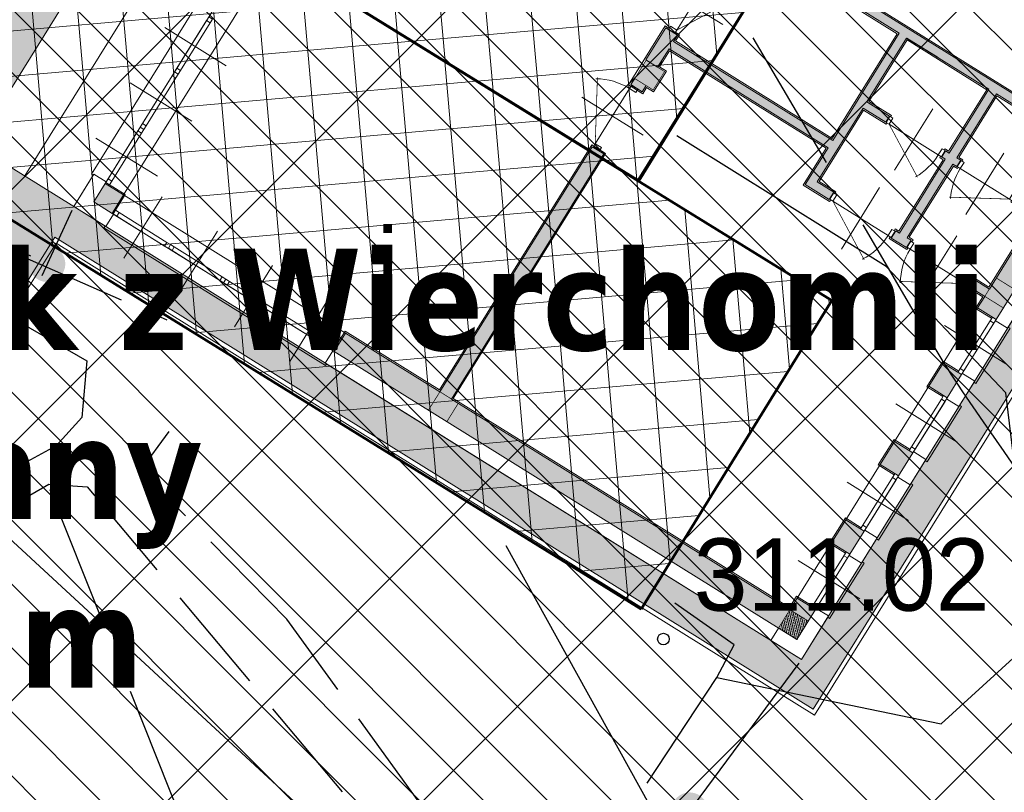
# Model space of a CAD drawing. Extents: x 4615668 to 9249187, y 5334101 to 10688993.
# Tile 26 of 120: x 4667487 to 4667501, y 5336861 to 5336872. Entities that reach past the tile are written whole.
import ezdxf
from ezdxf.enums import TextEntityAlignment as Align

# ---------------------------------------------------------------- set-up
doc = ezdxf.new("R2010")
doc.units = 0
doc.header["$MEASUREMENT"] = 0
doc.linetypes.add('CHODNIK', pattern=[2, 1.5, -0.5])
doc.linetypes.add('WARSTWICA', pattern=[3, 2, -1])
for name, color, linetype in [('13', 7, 'Continuous'), ('14', 7, 'Continuous'), ('16', 7, 'Continuous'), ('21', 7, 'Continuous'), ('23', 7, 'Continuous'), ('25', 7, 'Continuous'), ('50', 7, 'Continuous'), ('52', 7, 'Continuous'), ('DIM', 7, 'Continuous'), ('hatcz', 253, 'Continuous'), ('OPIS', 7, 'Continuous'), ('STOLARKA', 4, 'Continuous'), ('tpsa_stolarka', 4, 'Continuous')]:
    doc.layers.add(name, color=color, linetype=linetype)
doc.layers.add('budynek', color=7, linetype='Continuous', lineweight=53)
doc.layers.add('hatch', color=253, linetype='Continuous', lineweight=0)
doc.styles.add('STYLE2', font='arial.ttf')
doc.styles.add('tomek14', font='ISOCP.shx', dxfattribs={"height": 14})
doc.styles.add('txt', font='TXT', dxfattribs={"height": 0.2})
doc.dimstyles.new('1-500', dxfattribs={"dimtxt": 1, "dimasz": 0.5, "dimexe": 0.18, "dimexo": 0.0625, "dimgap": 0.3, "dimtad": 1, "dimzin": 0, "dimdsep": 46, "dimtxsty": 'STYLE2', "dimblk": 'DOT', "dimcen": 0.09, "dimadec": 0, "dimazin": 0, "dimtfac": 1, "dimtmove": 0, "dimatfit": 0, "dimldrblk": 'DOT', "dimfxl": 0, "dimtolj": 1, "dimtzin": 0, "dimarcsym": 0})
pattern_1 = [(95, (0, 0), (-0.6226216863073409, -0.05447233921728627), []), (185, (0, 0), (0.0544723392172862, -0.6226216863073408), [])]

# ---------------------------------------------------------------- blocks, each defined once
blk = doc.blocks.new('WYS')
at = {"layer": '52', "color": 67, "linetype": 'Continuous'}
blk.add_circle((-5.960464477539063e-11, 0), 0.08, dxfattribs=at)
blk = doc.blocks.new('G$CF45FC2ED')
at = {"layer": 'STOLARKA', "color": 252, "linetype": 'Continuous', "lineweight": 0}
for p, q in [((45, 100.0000000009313), (45, 0)), ((85, 49.99999999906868), (5, 49.99999999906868))]:
    blk.add_line(p, q, dxfattribs=at)
at = {"layer": 'STOLARKA', "color": 252, "linetype": 'Continuous', "lineweight": 0, "const_width": 0.9999999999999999}
blk.add_lwpolyline([(5, 50), (77.05658363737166, 91.6018879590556)], dxfattribs=at)
at = {"layer": 'STOLARKA', "color": 252, "linetype": 'Continuous', "lineweight": 0}
for points in [[(5, 40), (5, 50), (0, 50), (0, 40)], [(85, 40), (85, 50), (90, 50), (90, 40)]]:
    blk.add_lwpolyline(points, close=True, dxfattribs=at)
blk.add_arc((-5, 49.99999999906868), 90, 0, 28.08978682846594, dxfattribs=at)
blk = doc.blocks.new('G$C8361AC1F')
at = {"layer": 'STOLARKA', "color": 252, "linetype": 'Continuous', "lineweight": 0}
for p, q in [((50, 100.0000000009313), (50, 0)), ((5, 50), (95, 49.99999999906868))]:
    blk.add_line(p, q, dxfattribs=at)
at = {"layer": 'STOLARKA', "color": 252, "linetype": 'Continuous', "lineweight": 0, "const_width": 0.9999999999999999}
blk.add_lwpolyline([(95, 50), (15.32566285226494, 95.99999999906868)], dxfattribs=at)
at = {"layer": 'STOLARKA', "color": 252, "linetype": 'Continuous', "lineweight": 0}
for points in [[(5, 40), (5, 50), (0, 50), (0, 40)], [(95, 40), (95, 50), (100, 50), (100, 40)]]:
    blk.add_lwpolyline(points, close=True, dxfattribs=at)
blk.add_arc((95, 49.99999999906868), 90, 148.7266556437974, 180, dxfattribs=at)
blk = doc.blocks.new('G$C7BE39422')
at = {"layer": 'OPIS', "lineweight": 0, "ltscale": 40, "transparency": 33554687}
h = blk.add_hatch(color=256, dxfattribs=at)
h.dxf.hatch_style = 1
h.paths.add_polyline_path([(1411.189378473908, 584), (1411.189378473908, 565.2500002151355), (1381.189378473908, 565.2500002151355), (1381.189378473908, 584)])
h.paths.add_polyline_path([(1381.189378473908, 613.9344323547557), (1381.189378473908, 716.1306915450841), (1344.586745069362, 716.1306915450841), (1344.586745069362, 726.1306915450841), (1381.189378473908, 726.1306915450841), (1381.189378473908, 830.1306915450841), (1247.189378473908, 830.1306915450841), (1247.189378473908, 726.1306915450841), (1253.586745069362, 726.1306915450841), (1253.586745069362, 716.1306915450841), (1247.189378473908, 716.1306915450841), (1247.189378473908, 596), (1253.586745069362, 596), (1253.586745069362, 584), (1228.792011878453, 584), (1228.792011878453, 596), (1234.689378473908, 596), (1234.689378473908, 716.1306915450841), (1228.792011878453, 716.1306915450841), (1228.792011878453, 726.1306915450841), (1234.689378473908, 726.1306915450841), (1234.689378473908, 830.1306915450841), (1100.689378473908, 830.1306915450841), (1100.689378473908, 726.1306915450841), (1137.792011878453, 726.1306915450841), (1137.792011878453, 716.1306915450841), (1100.689378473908, 716.1306915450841), (1100.689378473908, 596), (1127.792011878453, 596), (1127.792011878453, 584), (1088.689378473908, 584), (1088.689378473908, 644), (829.6125082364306, 644), (829.6125082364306, 614), (810.6125082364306, 614), (810.6125082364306, 666), (829.6125082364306, 666), (829.6125082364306, 656), (1088.689378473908, 656), (1088.689378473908, 830.391444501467), (829.6125082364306, 830.391444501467), (829.6125082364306, 757), (810.6125082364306, 757), (810.6125082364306, 1073.000000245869), (829.6125082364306, 1073.000000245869), (829.6125082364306, 1063.000000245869), (889.6125082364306, 1063.000000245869), (889.6125082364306, 1051.000000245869), (829.6125082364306, 1051.000000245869), (829.6125082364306, 842.391444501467), (1381.189378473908, 842.391444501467), (1381.189378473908, 947.7499999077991), (1411.189378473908, 947.7499999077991), (1411.189378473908, 613.9344323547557)])
h = blk.add_hatch(color=256, dxfattribs=at)
h.dxf.hatch_style = 1
h.paths.add_polyline_path([(811.1125082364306, 584), (841.1125082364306, 584), (841.1125082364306, 614), (811.1125082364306, 614)])
h = blk.add_hatch(color=256, dxfattribs=at)
h.dxf.hatch_style = 1
h.paths.add_polyline_path([(1381.189378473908, 584), (1411.189378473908, 584), (1411.189378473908, 614), (1381.189378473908, 614)])
h = blk.add_hatch(color=256, dxfattribs=at)
h.dxf.hatch_style = 1
h.paths.add_polyline_path([(1381.189378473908, 596), (1354.586745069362, 596), (1354.586745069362, 584), (1381.189378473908, 584)])
h = blk.add_hatch(color=256, dxfattribs=at)
h.dxf.hatch_style = 1
h.paths.add_polyline_path([(826.1125082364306, 574), (826.1125082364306, 584), (811.1125082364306, 584), (811.1125082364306, 574)])
h.paths.add_polyline_path([(829.6125082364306, 584), (826.1125082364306, 584), (826.1125082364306, 574), (829.6125082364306, 574)])
h = blk.add_hatch(color=256, dxfattribs=at)
h.dxf.hatch_style = 1
h.paths.add_polyline_path([(811.1125082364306, 74), (830.1125082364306, 74), (830.1125082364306, 473), (811.1125082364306, 473)])
h = blk.add_hatch(color=256, dxfattribs=at)
h.dxf.hatch_style = 1
h.paths.add_polyline_path([(1381.189378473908, 437.7500001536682), (1405.189378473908, 437.7500001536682), (1411.189378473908, 437.7500001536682), (1411.189378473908, 475.2500002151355), (1405.189378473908, 475.2500002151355), (1381.189378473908, 475.2500002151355)])
h.paths.add_polyline_path([(1381.189378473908, 347.7500001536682), (1381.189378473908, 310.2500000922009), (1405.189378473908, 310.2500000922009), (1411.189378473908, 310.2500000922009), (1411.189378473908, 347.7500001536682), (1405.189378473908, 347.7500001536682)])
h.paths.add_polyline_path([(1381.189378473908, 182.7500000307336), (1405.189378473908, 182.7500000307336), (1411.189378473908, 182.7500000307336), (1411.189378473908, 220.2500000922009), (1405.189378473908, 220.2500000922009), (1381.189378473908, 220.2500000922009)])
h = blk.add_hatch(color=256, dxfattribs=at)
h.dxf.hatch_style = 1
h.paths.add_polyline_path([(841.1125082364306, 74), (1381.189378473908, 74), (1381.189378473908, 92.75000003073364), (1411.189378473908, 92.75000003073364), (1411.189378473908, 44), (841.1125082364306, 44)])
h.paths.add_polyline_path([(811.1125082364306, 44), (657.5356379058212, 44), (657.5356379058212, 74), (811.1125082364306, 74)])
h = blk.add_hatch(color=256, dxfattribs=at)
h.dxf.hatch_style = 1
h.paths.add_polyline_path([(266.0356379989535, 44), (296.0356379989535, 44), (296.0356379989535, 74), (266.0356379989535, 74)])
h = blk.add_hatch(color=256, dxfattribs=at)
h.dxf.hatch_style = 1
h.paths.add_polyline_path([(811.1125082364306, 44), (841.1125082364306, 44), (841.1125082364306, 74), (811.1125082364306, 74)])
h = blk.add_hatch(dxfattribs=at)
h.set_pattern_fill('ANSI33', color=256, scale=20, angle=90)
h.set_pattern_definition([(135, (-4637722.998225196, -5347054.970569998), (-3.535533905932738, -3.535533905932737), []), (135, (-4637722.998225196, -5347051.435036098), (-3.535533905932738, -3.535533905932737), [2.5, -1.25])])
h.paths.add_polyline_path([(1381.189378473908, 44), (1411.189378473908, 44), (1411.189378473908, 74), (1381.189378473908, 74)])
at = {"lineweight": 0, "ltscale": 40}
blk.add_lwpolyline([(246.0356379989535, 23.99999987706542), (1431.189378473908, 23.99999987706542), (1431.189378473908, 1774.0000002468), (817.1125082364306, 1774.0000002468)], dxfattribs=at)
at = {"layer": 'OPIS', "lineweight": 0, "ltscale": 40}
blk.add_line((1152.028082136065, 830.1306915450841), (1101.189378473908, 830.1306915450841), dxfattribs=at)
at = {"layer": 'OPIS', "color": 251, "lineweight": 0, "ltscale": 40}
for p, q in [((830.1125082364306, 614), (830.1125082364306, 624)), ((1455.189378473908, 520.2500002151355), (1355.189378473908, 520.2500002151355)), ((1455.189378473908, 392.7500001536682), (1355.189378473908, 392.7500001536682)), ((222.0356379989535, 300.4999999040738), (322.0356379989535, 300.4999999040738)), ((1455.189378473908, 265.2500000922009), (1355.189378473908, 265.2500000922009)), ((222.0356379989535, 210.4999999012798), (322.0356379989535, 210.4999999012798)), ((1455.189378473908, 137.7500000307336), (1355.189378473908, 137.7500000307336)), ((222.0356379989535, 120.4999998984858), (322.0356379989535, 120.4999998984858)), ((342.5356378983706, 0), (342.5356378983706, 100)), ((432.5356379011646, 0), (432.5356379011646, 100)), ((522.5356379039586, 0), (522.5356379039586, 100)), ((612.5356379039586, 0), (612.5356379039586, 100))]:
    blk.add_line(p, q, dxfattribs=at)
at = {"layer": 'OPIS', "color": 0, "lineweight": 0, "ltscale": 40}
for p, q in [((809.1125082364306, 474.9480608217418), (809.1125082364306, 76)), ((809.1125082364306, 76), (655.5356379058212, 76))]:
    blk.add_line(p, q, dxfattribs=at)
at = {"layer": 'OPIS', "lineweight": 0, "ltscale": 40}
for points in [[(1381.189378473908, 830.1306915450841), (1247.189378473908, 830.1306915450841), (1247.189378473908, 726.1306915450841), (1253.586745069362, 726.1306915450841), (1253.586745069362, 716.1306915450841), (1247.189378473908, 716.1306915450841), (1247.189378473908, 596), (1253.586745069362, 596), (1253.586745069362, 584), (1228.792011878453, 584), (1228.792011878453, 596), (1234.689378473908, 596), (1234.689378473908, 716.1306915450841), (1228.792011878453, 716.1306915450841), (1228.792011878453, 726.1306915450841), (1234.689378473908, 726.1306915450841), (1234.689378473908, 830.1306915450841), (1100.689378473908, 830.1306915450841), (1100.689378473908, 726.1306915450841), (1137.792011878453, 726.1306915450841), (1137.792011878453, 716.1306915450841), (1100.689378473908, 716.1306915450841), (1100.689378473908, 596), (1127.792011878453, 596), (1127.792011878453, 584), (1088.689378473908, 584), (1088.689378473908, 644), (829.6125082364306, 644), (829.6125082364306, 614), (810.6125082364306, 614), (810.6125082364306, 666), (829.6125082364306, 666), (829.6125082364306, 656), (1088.689378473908, 656), (1088.689378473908, 830.391444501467), (829.6125082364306, 830.391444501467)], [(829.6125082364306, 842.391444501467), (1381.189378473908, 842.391444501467)], [(1411.189378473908, 947.7499999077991), (1411.189378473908, 565.2500002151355), (1381.189378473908, 565.2500002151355), (1381.189378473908, 584), (1354.586745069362, 584), (1354.586745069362, 596), (1381.189378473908, 596), (1381.189378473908, 716.1306915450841)], [(891.6125082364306, 1052.225070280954), (891.6125082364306, 1049.000000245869), (831.6125082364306, 1049.000000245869), (831.6125082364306, 844.391444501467), (1379.189378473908, 844.391444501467), (1379.189378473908, 949.7499999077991), (1405.189378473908, 949.7499999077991)], [(1431.189378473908, 848.2499998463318), (1431.189378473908, 848.2499998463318), (1431.189378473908, 720.7499997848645), (1431.189378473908, 563.2500002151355), (1411.189378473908, 563.2500002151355)], [(825.1125082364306, 668), (831.6125082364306, 668), (831.6125082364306, 658), (1086.689378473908, 658), (1086.689378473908, 828.391444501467), (831.6125082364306, 828.391444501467), (831.6125082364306, 755), (825.1125082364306, 755)], [(1226.792011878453, 726.1306915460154), (1226.792011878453, 728.1306915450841), (1232.689378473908, 728.1306915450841), (1232.689378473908, 828.1306915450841), (1102.689378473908, 828.1306915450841), (1102.689378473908, 728.1306915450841), (1139.792011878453, 728.1306915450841), (1139.792011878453, 726.1306915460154)], [(1342.586745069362, 726.1306915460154), (1342.586745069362, 728.1306915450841), (1379.189378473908, 728.1306915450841), (1379.189378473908, 828.1306915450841), (1249.189378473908, 828.1306915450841), (1249.189378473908, 728.1306915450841), (1255.586745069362, 728.1306915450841), (1255.586745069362, 726.1306915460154)], [(1139.792011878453, 716.1306915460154), (1139.792011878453, 714.1306915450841), (1102.689378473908, 714.1306915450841), (1102.689378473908, 598), (1129.792011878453, 598), (1129.792011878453, 594.8293712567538)], [(1226.792011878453, 594.8293712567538), (1226.792011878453, 598), (1232.689378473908, 598), (1232.689378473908, 714.1306915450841), (1226.792011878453, 714.1306915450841), (1226.792011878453, 716.1306915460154)], [(1255.586745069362, 716.1306915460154), (1255.586745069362, 714.1306915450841), (1249.189378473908, 714.1306915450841), (1249.189378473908, 598), (1255.586745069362, 598), (1255.586745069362, 594.8293712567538)], [(1352.586745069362, 594.8293712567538), (1352.586745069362, 598), (1379.189378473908, 598), (1379.189378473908, 714.1306915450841), (1342.586745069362, 714.1306915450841), (1342.586745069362, 716.1306915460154)], [(1129.792011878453, 584.8293712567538), (1129.792011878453, 582), (1086.689378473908, 582), (1086.689378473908, 642), (831.6125082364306, 642), (831.6125082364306, 616), (843.1125082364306, 616), (843.1125082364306, 582), (831.6125082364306, 582), (831.6125082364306, 572), (808.6125082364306, 572), (808.6125082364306, 668), (815.1125082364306, 668)], [(829.6125082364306, 584), (829.6125082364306, 574), (811.1125082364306, 574), (811.1125082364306, 584)], [(1255.586745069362, 584.8293712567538), (1255.586745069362, 582), (1226.792011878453, 582), (1226.792011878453, 584.8293712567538)], [(1405.189378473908, 563.2500002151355), (1379.189378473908, 563.2500002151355), (1379.189378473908, 582), (1352.586745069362, 582), (1352.586745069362, 584.8293712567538)], [(1405.189378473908, 435.7500001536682), (1379.189378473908, 435.7500001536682), (1379.189378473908, 477.2500002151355), (1405.189378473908, 477.2500002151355)], [(1411.189378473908, 477.2500002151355), (1431.189378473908, 477.2500002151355), (1431.189378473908, 435.7500001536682), (1411.189378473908, 435.7500001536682)], [(655.5356379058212, 50), (655.5356379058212, 76), (809.1125082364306, 76), (809.1125082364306, 474.9480608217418), (831.6125082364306, 474.9480608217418), (831.6125082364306, 76), (1379.189378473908, 76), (1379.189378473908, 94.75000003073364), (1405.189378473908, 94.75000003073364)], [(811.1125082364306, 134.9999997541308), (811.1125082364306, 74), (657.5356379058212, 74), (657.5356379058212, 44), (1411.189378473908, 44), (1411.189378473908, 92.75000003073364), (1381.189378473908, 92.75000003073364), (1381.189378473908, 74), (830.1125082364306, 74), (830.1125082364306, 473), (811.1125082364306, 473), (811.1125082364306, 134.9999997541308)], [(1405.189378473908, 308.2500000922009), (1379.189378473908, 308.2500000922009), (1379.189378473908, 349.7500001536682), (1405.189378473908, 349.7500001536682)], [(1411.189378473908, 349.7500001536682), (1431.189378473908, 349.7500001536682), (1431.189378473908, 308.2500000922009), (1411.189378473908, 308.2500000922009)], [(1405.189378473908, 180.7500000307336), (1379.189378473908, 180.7500000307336), (1379.189378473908, 222.2500000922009), (1405.189378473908, 222.2500000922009)], [(1411.189378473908, 180.7500000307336), (1431.189378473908, 180.7500000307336), (1431.189378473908, 222.2500000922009), (1411.189378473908, 222.2500000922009)], [(1381.189378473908, 44), (1381.189378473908, 23.99999987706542), (1431.189378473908, 24), (1431.189378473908, 94.75000003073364), (1411.189378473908, 94.75000003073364)], [(266.0356379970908, 76.60623697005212), (246.0356379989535, 76.60623697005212), (246.0356379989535, 23.99999987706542), (298.0356379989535, 23.99999987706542), (298.0356379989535, 44)], [(297.5356379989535, 44), (297.5356379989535, 75.5), (266.0356379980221, 75.5)], [(266.0356379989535, 74), (266.0356379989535, 44), (296.0356379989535, 44)], [(655.5356379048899, 44), (655.5356379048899, 23.99999987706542), (1131.063116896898, 23.99999987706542), (1431.189378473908, 24)]]:
    blk.add_lwpolyline(points, dxfattribs=at)
at = {"layer": 'OPIS', "lineweight": 0, "ltscale": 40, "const_width": 1}
for points in [[(811.1125082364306, 584), (841.1125082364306, 584), (841.1125082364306, 614), (811.1125082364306, 614)], [(1381.189378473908, 584), (1411.189378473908, 584), (1411.189378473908, 614), (1381.189378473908, 614)], [(266.0356379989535, 44), (296.0356379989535, 44), (296.0356379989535, 74), (266.0356379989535, 74)], [(811.1125082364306, 44), (841.1125082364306, 44), (841.1125082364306, 74), (811.1125082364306, 74)], [(1381.189378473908, 44), (1411.189378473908, 44), (1411.189378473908, 74), (1381.189378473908, 74)]]:
    blk.add_lwpolyline(points, close=True, dxfattribs=at)
at = {"layer": 'OPIS', "color": 251, "lineweight": 0, "ltscale": 40}
for points in [[(1411.189378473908, 565.2500002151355), (1411.189378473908, 475.2500002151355), (1381.189378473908, 475.2500002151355), (1381.189378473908, 565.2500002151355)], [(1411.189378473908, 565.2500002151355), (1411.189378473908, 559.2500002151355), (1405.189378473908, 559.2500002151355), (1405.189378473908, 565.2500002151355)], [(1411.189378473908, 559.2500002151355), (1411.189378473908, 481.2500002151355), (1405.189378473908, 481.2500002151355), (1405.189378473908, 559.2500002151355)], [(1411.189378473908, 437.7500001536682), (1411.189378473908, 347.7500001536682), (1381.189378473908, 347.7500001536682), (1381.189378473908, 437.7500001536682)], [(266.0356379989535, 435.4999999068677), (266.0356379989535, 74), (296.0356379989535, 74), (296.0356379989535, 435.4999999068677)], [(1411.189378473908, 431.7500001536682), (1411.189378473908, 353.7500001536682), (1405.189378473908, 353.7500001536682), (1405.189378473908, 431.7500001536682)], [(1411.189378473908, 347.7500001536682), (1411.189378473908, 353.7500001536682), (1405.189378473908, 353.7500001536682), (1405.189378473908, 347.7500001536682)], [(266.0356379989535, 339.4999999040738), (266.0356379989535, 261.4999999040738), (272.0356379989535, 261.4999999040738), (272.0356379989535, 339.4999999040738)], [(1411.189378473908, 310.2500000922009), (1411.189378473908, 220.2500000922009), (1381.189378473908, 220.2500000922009), (1381.189378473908, 310.2500000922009)], [(1411.189378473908, 304.2500000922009), (1411.189378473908, 226.2500000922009), (1405.189378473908, 226.2500000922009), (1405.189378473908, 304.2500000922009)], [(266.0356379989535, 255.4999999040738), (266.0356379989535, 261.4999999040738), (272.0356379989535, 261.4999999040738), (272.0356379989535, 255.4999999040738)], [(266.0356379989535, 249.4999999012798), (266.0356379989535, 171.4999999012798), (272.0356379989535, 171.4999999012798), (272.0356379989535, 249.4999999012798)], [(1411.189378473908, 220.2500000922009), (1411.189378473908, 226.2500000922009), (1405.189378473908, 226.2500000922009), (1405.189378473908, 220.2500000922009)], [(1411.189378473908, 182.7500000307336), (1411.189378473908, 92.75000003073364), (1381.189378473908, 92.75000003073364), (1381.189378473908, 182.7500000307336)], [(266.0356379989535, 165.4999999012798), (266.0356379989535, 171.4999999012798), (272.0356379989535, 171.4999999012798), (272.0356379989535, 165.4999999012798)], [(1411.189378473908, 176.7500000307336), (1411.189378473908, 98.75000003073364), (1405.189378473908, 98.75000003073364), (1405.189378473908, 176.7500000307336)], [(266.0356379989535, 159.4999998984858), (266.0356379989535, 81.49999989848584), (272.0356379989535, 81.49999989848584), (272.0356379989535, 159.4999998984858)], [(1411.189378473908, 92.75000003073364), (1411.189378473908, 98.75000003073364), (1405.189378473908, 98.75000003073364), (1405.189378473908, 92.75000003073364)], [(266.0356379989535, 75.49999989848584), (266.0356379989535, 81.49999989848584), (272.0356379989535, 81.49999989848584), (272.0356379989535, 75.49999989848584)], [(657.5356379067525, 44), (296.0356379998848, 44), (296.0356379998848, 74), (657.5356379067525, 74)], [(297.5356378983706, 44), (303.5356378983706, 44), (303.5356378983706, 50), (297.5356378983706, 50)], [(381.5356378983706, 44), (303.5356378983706, 44), (303.5356378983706, 50), (381.5356378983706, 50)], [(387.5356379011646, 44), (393.5356379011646, 44), (393.5356379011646, 50), (387.5356379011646, 50)], [(471.5356379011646, 44), (393.5356379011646, 44), (393.5356379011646, 50), (471.5356379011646, 50)], [(477.5356379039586, 44), (483.5356379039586, 44), (483.5356379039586, 50), (477.5356379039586, 50)], [(561.5356379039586, 44), (483.5356379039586, 44), (483.5356379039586, 50), (561.5356379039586, 50)], [(567.5356379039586, 44), (573.5356379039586, 44), (573.5356379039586, 50), (567.5356379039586, 50)], [(651.5356379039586, 44), (573.5356379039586, 44), (573.5356379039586, 50), (651.5356379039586, 50)], [(651.5356379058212, 44), (657.5356379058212, 44), (657.5356379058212, 50), (651.5356379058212, 50)]]:
    blk.add_lwpolyline(points, close=True, dxfattribs=at)
for points in [[(1431.189378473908, 475.2500002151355), (1434.189378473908, 475.2500002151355), (1434.189378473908, 565.2500002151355), (1431.189378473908, 565.2500002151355)], [(1411.189378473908, 481.2500002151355), (1405.189378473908, 481.2500002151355), (1405.189378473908, 475.2500002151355), (1411.189378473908, 475.2500002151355)], [(1411.189378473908, 431.7500001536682), (1405.189378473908, 431.7500001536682), (1405.189378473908, 437.7500001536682), (1411.189378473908, 437.7500001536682)], [(1431.189378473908, 347.7500001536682), (1434.189378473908, 347.7500001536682), (1434.189378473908, 437.7500001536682), (1431.189378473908, 437.7500001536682)], [(246.0356379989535, 74.99193546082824), (243.0356379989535, 74.99193546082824), (243.0356379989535, 435.4999999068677), (246.0356379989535, 435.4999999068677)], [(266.0356379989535, 339.4999999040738), (272.0356379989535, 339.4999999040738), (272.0356379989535, 345.4999999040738), (266.0356379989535, 345.4999999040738)], [(1411.189378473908, 304.2500000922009), (1405.189378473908, 304.2500000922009), (1405.189378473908, 310.2500000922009), (1411.189378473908, 310.2500000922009)], [(1431.189378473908, 220.2500000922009), (1434.189378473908, 220.2500000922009), (1434.189378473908, 310.2500000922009), (1431.189378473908, 310.2500000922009)], [(266.0356379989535, 249.4999999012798), (272.0356379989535, 249.4999999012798), (272.0356379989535, 255.4999999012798), (266.0356379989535, 255.4999999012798)], [(1411.189378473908, 176.7500000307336), (1405.189378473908, 176.7500000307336), (1405.189378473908, 182.7500000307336), (1411.189378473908, 182.7500000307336)], [(1431.189378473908, 92.75000003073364), (1434.189378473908, 92.75000003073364), (1434.189378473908, 182.7500000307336), (1431.189378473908, 182.7500000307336)], [(266.0356379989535, 159.4999998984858), (272.0356379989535, 159.4999998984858), (272.0356379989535, 165.4999998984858), (266.0356379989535, 165.4999998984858)], [(246.0356379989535, 74.99193546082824), (246.0356379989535, 23.99999987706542), (298.0356379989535, 23.99999987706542)], [(381.5356378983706, 44), (381.5356378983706, 50), (387.5356378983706, 50), (387.5356378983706, 44)], [(471.5356379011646, 44), (471.5356379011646, 50), (477.5356379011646, 50), (477.5356379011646, 44)], [(561.5356379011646, 44), (561.5356379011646, 50), (567.5356379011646, 50), (567.5356379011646, 44)], [(297.027573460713, 24), (297.027573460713, 21), (657.5356379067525, 21), (657.5356379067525, 24)], [(655.5356379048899, 23.99999987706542), (811.1125082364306, 23.99999987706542)]]:
    blk.add_lwpolyline(points, dxfattribs=at)
at = {"layer": 'OPIS', "lineweight": 0, "ltscale": 40}
for points in [[(1411.189378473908, 437.7500001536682), (1411.189378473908, 475.2500002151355), (1381.189378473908, 475.2500002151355), (1381.189378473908, 437.7500001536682)], [(1411.189378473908, 310.2500000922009), (1411.189378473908, 347.7500001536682), (1381.189378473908, 347.7500001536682), (1381.189378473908, 310.2500000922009)], [(1411.189378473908, 182.7500000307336), (1411.189378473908, 220.2500000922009), (1381.189378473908, 220.2500000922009), (1381.189378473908, 182.7500000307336)]]:
    blk.add_lwpolyline(points, close=True, dxfattribs=at)
at = {"layer": 'OPIS', "color": 251, "lineweight": 0, "ltscale": 40, "xscale": -1}
for name, p, rotation in [('G$CF45FC2ED', (1138.292011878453, 766.1306915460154), 179.9999999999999), ('G$CF45FC2ED', (775.1125082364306, 666.5), 269.9999999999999), ('G$C8361AC1F', (1254.086745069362, 634.8293712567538), 180.0000000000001), ('G$C8361AC1F', (862.4458415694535, 573.5), 89.99999999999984)]:
    blk.add_blockref(name, p, dxfattribs=dict(at, rotation=rotation))
at = {"layer": 'OPIS', "color": 251, "lineweight": 0, "ltscale": 40}
for name, p, rotation in [('G$CF45FC2ED', (1344.086745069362, 766.1306915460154), 180), ('G$C8361AC1F', (1228.292011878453, 634.8293712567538), 179.9999999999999)]:
    blk.add_blockref(name, p, dxfattribs=dict(at, rotation=rotation))
blk = doc.blocks.new('_Dot')
at = {"color": 0, "linetype": 'ByBlock', "lineweight": -2}
blk.add_line((-0.5, 0), (-1, 0), dxfattribs=at)
at = {"color": 0, "linetype": 'ByBlock', "const_width": 0.5}
blk.add_lwpolyline([(-0.25, 0, 1), (0.25, 0, 1)], format="xyb", close=True, dxfattribs=at)
blk = doc.blocks.new('*D2936')
at = {"layer": 'Defpoints', "color": 0}
for p in [(4667497.791874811, 5336863.00383833), (4667507.521252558, 5336855.793645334), (4667505.973448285, 5336853.705050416)]:
    blk.add_point(p, dxfattribs=at)
at = {"layer": 'DIM', "color": 0, "lineweight": -2, "ltscale": 40}
for p, q in [((4667497.754662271, 5336862.95362402), (4667496.136898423, 5336860.770626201)), ((4667496.645785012, 5336860.61754309), (4667505.571733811, 5336854.002750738)), ((4667507.484040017, 5336855.743431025), (4667505.866276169, 5336853.560433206))]:
    blk.add_line(p, q, dxfattribs=at)
at = {"layer": 'DIM', "color": 0, "linetype": 'ByBlock', "lineweight": -2, "xscale": 0.5, "yscale": 0.5, "zscale": 0.5}
for p, rotation in [((4667496.244070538, 5336860.915243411), 143.4588016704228), ((4667505.973448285, 5336853.705050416), 323.4588016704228)]:
    blk.add_blockref('_Dot', p, dxfattribs=dict(at, rotation=rotation))
at = {"layer": 'DIM', "color": 0, "lineweight": 0, "ltscale": 40, "insert": (4667501.586298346, 5336857.954534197), "char_height": 1, "attachment_point": 5, "rotation": 323.45880167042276, "style": 'STYLE2'}
blk.add_mtext('\\A1;12.11 ', dxfattribs=at)
blk = doc.blocks.new('*D3052')
at = {"layer": 'Defpoints', "color": 0}
for p in [(4667478.874121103, 5336873.37347775), (4667478.506198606, 5336872.580579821), (4667487.728993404, 5336869.264617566)]:
    blk.add_point(p, dxfattribs=at)
at = {"layer": 'DIM', "color": 0, "lineweight": -2, "ltscale": 40}
for p, q in [((4667478.847813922, 5336873.316783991), (4667478.430433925, 5336872.417301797)), ((4667486.90752084, 5336868.682177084), (4667478.959748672, 5336872.370122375)), ((4667487.702686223, 5336869.207923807), (4667487.285306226, 5336868.308441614))]:
    blk.add_line(p, q, dxfattribs=at)
at = {"layer": 'DIM', "color": 0, "linetype": 'ByBlock', "lineweight": -2, "xscale": 0.5, "yscale": 0.5, "zscale": 0.5}
for p, rotation in [((4667478.506198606, 5336872.580579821), 155.1076380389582), ((4667487.361070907, 5336868.471719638), 335.1076380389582)]:
    blk.add_blockref('_Dot', p, dxfattribs=dict(at, rotation=rotation))
at = {"layer": 'DIM', "color": 0, "lineweight": 0, "ltscale": 40, "insert": (4667483.274816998, 5336871.261420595), "char_height": 1, "attachment_point": 5, "rotation": 335.1076380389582, "style": 'STYLE2'}
blk.add_mtext('\\A1;9.76 ', dxfattribs=at)

msp = doc.modelspace()

# ---------------------------------------------------------------- hatches: boundary and pattern name
at = {"layer": 'hatch', "lineweight": 0, "ltscale": 20}
h = msp.add_hatch(dxfattribs=at)
h.set_pattern_fill('ANSI31', color=3, scale=5, angle=90)
h.set_pattern_definition([(135, (0, 0), (-0.4419417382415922, -0.4419417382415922), [])])
h.paths.add_polyline_path([(4667478.241076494, 5336862.506376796), (4667500.186514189, 5336849.085396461), (4667509.213210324, 5336861.470210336), (4667568.687943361, 5336819.182645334), (4667564.714252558, 5336804.133645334), (4667554.796252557, 5336790.990645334), (4667576.988252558, 5336780.490645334), (4667554.549698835, 5336767.038337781), (4667549.827252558, 5336774.879645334), (4667551.588082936, 5336779.598528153), (4667549.279508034, 5336791.134125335), (4667527.772252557, 5336764.719645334), (4667506.281165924, 5336760.825749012), (4667504.469585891, 5336758.513978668), (4667530.990416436, 5336759.646649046), (4667552.216252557, 5336758.205645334), (4667562.355252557, 5336763.448645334), (4667592.666252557, 5336770.446645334), (4667606.188689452, 5336771.369207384), (4667630.656252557, 5336776.415645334), (4667647.302459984, 5336782.178260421), (4667616.224252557, 5336840.572645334), (4667599.415252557, 5336843.614645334), (4667571.788252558, 5336854.178645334), (4667524.215521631, 5336889.169739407), (4667516.370736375, 5336894.261024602), (4667502.473252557, 5336899.027645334)])
at = {"layer": 'hatch', "lineweight": 0}
h = msp.add_hatch(dxfattribs=at)
h.set_pattern_fill('ANSI31', color=160, scale=20)
h.set_pattern_definition([(45, (0, 0), (-1.767766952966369, 1.767766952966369), [])])
h.paths.add_polyline_path([(4667474.732067, 5336856.646348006), (4667499.212252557, 5336897.331645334), (4667613.907585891, 5336808.500312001), (4667647.336252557, 5336782.080645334), (4667630.656252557, 5336776.415645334), (4667605.664752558, 5336771.261145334), (4667592.293752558, 5336770.057674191), (4667562.355252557, 5336763.403645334), (4667552.216252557, 5336758.205645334), (4667530.784252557, 5336759.660645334), (4667490.062252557, 5336757.530645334), (4667479.482252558, 5336755.227645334), (4667453.159919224, 5336765.740645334), (4667492.626252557, 5336792.676645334), (4667492.397752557, 5336848.025145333)])
at = {"layer": 'hatch', "lineweight": 0, "ltscale": 40}
h = msp.add_hatch(dxfattribs=at)
h.set_pattern_fill('ANSI37', color=0, scale=5, angle=50)
h.set_pattern_definition(pattern_1)
h.paths.add_polyline_path([(4667490.713252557, 5336872.600645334), (4667495.540528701, 5336869.619092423), (4667498.963252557, 5336875.160645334), (4667494.135976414, 5336878.142198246)])
h = msp.add_hatch(dxfattribs=at)
h.set_pattern_fill('ANSI37', color=0, scale=5, angle=50)
h.set_pattern_definition(pattern_1)
h.paths.add_polyline_path([(4667495.573252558, 5336863.700645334), (4667485.287667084, 5336870.053506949), (4667487.923252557, 5336874.320645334), (4667498.20883803, 5336867.967783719)])
at = {"layer": 'hatcz', "lineweight": 0, "transparency": 33554687}
h = msp.add_hatch(dxfattribs=at)
h.set_pattern_fill('ANCHORLK', color=256, scale=0.1, angle=58)
h.set_pattern_definition([(76.435, (-0.02931854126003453, -0.1215130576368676), (0.08371673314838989, 0.8799099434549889), [0.25, -1]), (391.4349999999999, (0.1550704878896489, -0.4231762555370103), (0.2094686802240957, 0.3352206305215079), [0.176776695, -0.707106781]), (121.435, (-0.4567336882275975, 0.2387872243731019), (-0.3352206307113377, 0.209468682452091), [0.176776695, -0.707106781]), (166.435, (-0.2137077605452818, 0.1801498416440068), (-0.3352206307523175, 0.2094686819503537), [0.25, -1])])
h.paths.add_polyline_path([(4667480.434408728, 5336873.011488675), (4667481.616588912, 5336874.190475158), (4667483.931741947, 5336871.869050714), (4667493.877142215, 5336887.816660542), (4667502.564015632, 5336882.411986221), (4667502.035748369, 5336881.562908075), (4667507.725224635, 5336878.023111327), (4667497.952280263, 5336862.315165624), (4667487.464859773, 5336868.840078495), (4667486.936592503, 5336867.991000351), (4667482.993862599, 5336870.444031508)])
h.paths.add_polyline_path([(4667487.728993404, 5336869.264617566), (4667497.79187481, 5336863.003838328), (4667507.036551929, 5336877.862705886), (4667501.584817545, 5336881.254587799), (4667501.479178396, 5336881.084795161), (4667500.57066478, 5336881.650041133), (4667500.676303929, 5336881.819833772), (4667496.973670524, 5336884.123485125), (4667495.809004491, 5336882.251530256), (4667495.794097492, 5336882.284359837), (4667494.887955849, 5336880.82792837), (4667493.55490316, 5336881.657307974), (4667492.762502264, 5336880.383690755), (4667492.337963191, 5336880.647824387), (4667488.798572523, 5336874.959000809), (4667489.184993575, 5336874.661317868), (4667486.370468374, 5336870.109845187)], flags=16)

# ---------------------------------------------------------------- linework, layer by layer
at = {"layer": '13', "color": 7, "linetype": 'Continuous'}
msp.add_lwpolyline([(4667491.062252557, 5336872.419645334), (4667494.495252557, 5336877.939645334), (4667498.963252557, 5336875.160645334), (4667495.529252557, 5336869.640645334)], dxfattribs=at)
at = {"layer": '16', "color": 7, "linetype": 'CHODNIK'}
for points in [[(4667483.216252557, 5336872.586645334), (4667485.177252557, 5336869.382645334), (4667489.013252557, 5336867.699645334)], [(4667482.033252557, 5336871.407645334), (4667482.635252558, 5336871.106645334), (4667485.004252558, 5336868.811645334), (4667487.910252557, 5336867.129645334), (4667487.839252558, 5336866.348645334), (4667487.485252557, 5336865.957645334), (4667483.168252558, 5336863.615645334), (4667480.832252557, 5336862.479645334), (4667477.117252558, 5336861.420645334)], [(4667490.010252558, 5336854.333645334), (4667492.303252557, 5336858.302645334), (4667492.551252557, 5336860.966645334), (4667490.674252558, 5336863.558645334), (4667488.656252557, 5336865.618645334), (4667489.047252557, 5336866.156645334)], [(4667477.485252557, 5336860.741645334), (4667481.611252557, 5336862.088645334), (4667487.382252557, 5336865.426645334), (4667487.913252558, 5336865.391645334), (4667491.772252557, 5336860.774645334), (4667491.665252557, 5336858.302645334), (4667489.370252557, 5336854.701645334)]]:
    msp.add_lwpolyline(points, dxfattribs=at)
at = {"layer": '21', "color": 1, "linetype": 'Continuous'}
for points in [[(4667496.620252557, 5336862.752645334), (4667499.724252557, 5336862.112645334), (4667505.276252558, 5336867.178645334), (4667508.735252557, 5336871.058645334), (4667512.330252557, 5336876.171645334), (4667517.609252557, 5336880.553645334), (4667518.792252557, 5336880.325645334), (4667520.080252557, 5336881.359645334)], [(4667495.657252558, 5336861.295645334), (4667496.620252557, 5336862.752645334), (4667496.862252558, 5336863.203645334), (4667496.038252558, 5336863.782645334)]]:
    msp.add_lwpolyline(points, dxfattribs=at)
at = {"layer": '23', "color": 40, "linetype": 'Continuous'}
msp.add_lwpolyline([(4667470.831252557, 5336841.913645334), (4667473.688252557, 5336847.596645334), (4667474.105252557, 5336848.277645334), (4667483.705252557, 5336862.551645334), (4667485.793252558, 5336865.640645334), (4667494.968252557, 5336857.165645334), (4667495.776252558, 5336856.449645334)], dxfattribs=at)
at = {"layer": '25', "color": 165, "linetype": 'Continuous'}
msp.add_lwpolyline([(4667509.251252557, 5336844.068645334), (4667500.075252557, 5336850.958645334), (4667501.442252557, 5336859.856645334), (4667500.616252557, 5336866.687645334), (4667498.962252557, 5336868.435645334), (4667496.068252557, 5336870.242645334)], dxfattribs=at)
at = {"layer": '50', "color": 245, "linetype": 'WARSTWICA'}
for points in [[(4667500.807960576, 5336865.57050988), (4667500.593742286, 5336865.879439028), (4667500.305936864, 5336866.28997327), (4667500.163286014, 5336866.496027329), (4667500.022765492, 5336866.703420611), (4667499.953607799, 5336866.807810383), (4667499.862813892, 5336866.947887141), (4667499.818104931, 5336867.01835803), (4667499.752002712, 5336867.124668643), (4667499.655252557, 5336867.285645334), (4667496.991252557, 5336871.820645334)], [(4667487.397252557, 5336865.351645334), (4667489.058252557, 5336861.185645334), (4667489.095553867, 5336861.093970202), (4667489.121063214, 5336861.033137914), (4667489.173555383, 5336860.91212929), (4667489.255754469, 5336860.732167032), (4667489.312687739, 5336860.613156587), (4667489.35152194, 5336860.534217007), (4667489.43114071, 5336860.377236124), (4667489.523525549, 5336860.201946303), (4667489.586580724, 5336860.085783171), (4667489.715672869, 5336859.854914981), (4667489.78147212, 5336859.740114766), (4667489.914982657, 5336859.511544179), (4667490.050250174, 5336859.284029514), (4667490.322252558, 5336858.830645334), (4667491.189252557, 5336857.381645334)]]:
    msp.add_lwpolyline(points, dxfattribs=at)
at = {"layer": '50', "color": 216, "linetype": 'Continuous'}
msp.add_lwpolyline([(4667493.702252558, 5336864.579645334), (4667495.824252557, 5336860.749645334), (4667495.913203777, 5336860.590015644), (4667496.093391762, 5336860.272033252), (4667496.276517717, 5336859.955709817), (4667496.400169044, 5336859.745723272), (4667496.483277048, 5336859.60612124), (4667496.651058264, 5336859.32783005), (4667496.842210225, 5336859.016168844), (4667496.970993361, 5336858.809203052), (4667497.057425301, 5336858.671576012), (4667497.231620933, 5336858.397141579), (4667497.363387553, 5336858.192014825), (4667497.629631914, 5336857.783491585), (4667497.899231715, 5336857.377171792), (4667498.080675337, 5336857.107454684), (4667498.202343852, 5336856.928138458), (4667498.447252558, 5336856.570645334), (4667498.787836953, 5336856.078948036), (4667499.015953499, 5336855.751931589), (4667499.473989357, 5336855.099238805), (4667499.933329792, 5336854.44753864), (4667500.54553338, 5336853.578501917), (4667500.850648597, 5336853.143303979)], dxfattribs=at)
at = {"layer": 'budynek', "color": 7, "linetype": 'Continuous', "lineweight": 53, "flags": 128}
for points in [[(4667490.713252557, 5336872.600645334), (4667495.540528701, 5336869.619092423), (4667498.963252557, 5336875.160645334), (4667494.135976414, 5336878.142198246)], [(4667495.573252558, 5336863.700645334), (4667485.287667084, 5336870.053506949), (4667487.923252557, 5336874.320645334), (4667498.20883803, 5336867.967783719)]]:
    msp.add_lwpolyline(points, close=True, dxfattribs=at)
at = {"layer": 'hatch', "lineweight": 0, "ltscale": 40}
msp.add_line((4667487.049730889, 5336869.687231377), (4667489.109973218, 5336872.998636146), dxfattribs=at)
for points in [[(4667486.936592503, 5336867.991000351), (4667487.464859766, 5336868.840078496), (4667497.952280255, 5336862.315165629), (4667507.725224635, 5336878.023111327), (4667502.086693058, 5336881.531212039)], [(4667486.955841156, 5336867.908359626), (4667487.484108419, 5336868.757437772), (4667497.971528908, 5336862.232524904), (4667507.807865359, 5336878.04235998), (4667502.118389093, 5336881.582156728)], [(4667487.728993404, 5336869.264617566), (4667486.370468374, 5336870.109845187), (4667488.430710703, 5336873.421249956)]]:
    msp.add_lwpolyline(points, dxfattribs=at)

# ---------------------------------------------------------------- block references
at = {"lineweight": 0, "ltscale": 40, "xscale": 0.01, "yscale": 0.01, "zscale": 0.01, "rotation": 328.1115445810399}
msp.add_blockref('G$C7BE39422', (4667485.513174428, 5336870.360564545), dxfattribs=at)
at = {"layer": '52', "color": 67, "linetype": 'Continuous'}
msp.add_blockref('WYS', (4667495.881252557, 5336863.285645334), dxfattribs=at)

# ---------------------------------------------------------------- texts
at = {"layer": '14', "color": 7, "linetype": 'Continuous', "style": 'txt'}
msp.add_text('i', height=1, dxfattribs=at).set_placement((4667492.068252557, 5336868.495645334), align=Align.MIDDLE)
at = {"layer": '52', "color": 67, "linetype": 'Continuous', "style": 'txt'}
msp.add_text('311.02', height=1, dxfattribs=at).set_placement((4667496.301252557, 5336863.677645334))
at = {"layer": 'tpsa_stolarka', "color": 0, "ltscale": 2.5, "insert": (4667479.763741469, 5336868.680727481), "char_height": 1.08, "width": 28.14975011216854, "attachment_point": 1, "style": 'tomek14'}
msp.add_mtext('{\\fTahoma|b1|i0|c238|p34;\\H1.296296x;budynek z Wierchomli - drewniany \\Ph  ~6,0 m\\fTahoma|b0|i0|c238|p34;\\H0.771429x; }', dxfattribs=at)

# ---------------------------------------------------------------- dimensions: what is measured, and where the dimension line sits
at = {"layer": 'DIM', "lineweight": 0, "ltscale": 40}
for p1, p2, distance, picture, middle in [((4667487.728993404, 5336869.264617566), (4667478.874121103, 5336873.37347775), 0.8741018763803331, '*D3052', (4667483.274816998, 5336871.261420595)), ((4667497.791874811, 5336863.00383833), (4667507.521252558, 5336855.793645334), -2.5996012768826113, '*D2936', (4667501.586298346, 5336857.954534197))]:
    dim = msp.add_aligned_dim(p1=p1, p2=p2, distance=distance, dimstyle='1-500', override={"dimpost": ' '}, dxfattribs=at)
    dim.commit()
    dim.dimension.update_dxf_attribs({"geometry": picture, "text_midpoint": middle})

doc.saveas('drawing.dxf')
